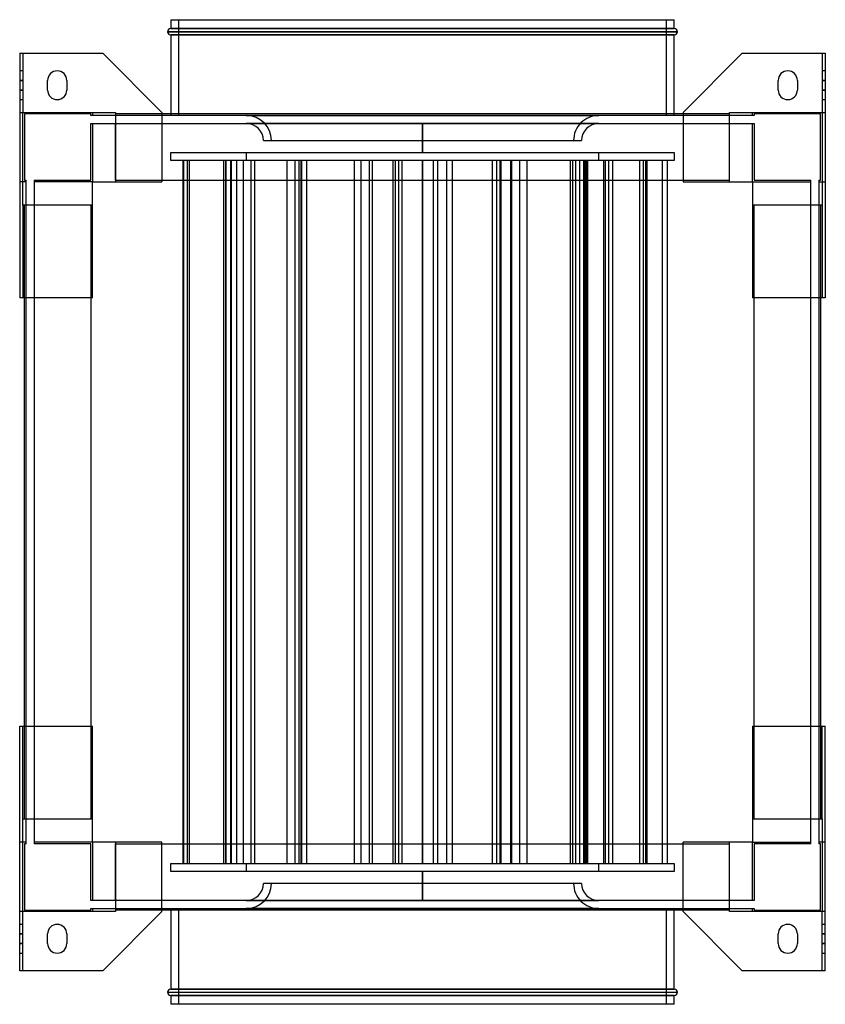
# Model space of a CAD drawing. Header units: millimetres. Extents: x -252 to 252, y -308 to 308.
import ezdxf

# ---------------------------------------------------------------- set-up
doc = ezdxf.new("R2010")
doc.units = ezdxf.units.MM
doc.layers.add('MAIN-1', color=7, linetype='Continuous')
doc.layers.add('MAIN-2', color=7, linetype='Continuous')

msp = doc.modelspace()

# ---------------------------------------------------------------- linework, layer by layer
at = {"layer": 'MAIN-1'}
for p, q in [((-157.5, 308), (157.5, 308)), ((-157.5, 308), (-157.5, 302.5)), ((-157.5, 302.5), (157.5, 302.5)), ((157.5, 302.5), (157.5, 308)), ((-159.5, 300.5), (159.5, 300.5)), ((157.5, 298.5), (-157.5, 298.5)), ((-157.5, 298.5), (-157.5, 249)), ((157.5, 249), (157.5, 298.5)), ((-252, 287), (-200, 287)), ((-252, 287), (-252, 134)), ((-163, 250), (-200, 287)), ((200, 287), (163, 250)), ((200, 287), (252, 287)), ((252, 287), (252, 134)), ((-234.5, 264), (-234.5, 270)), ((-222.5, 270), (-222.5, 264)), ((222.5, 264), (222.5, 270)), ((234.5, 270), (234.5, 264)), ((-163, 250), (-163, 206.5)), ((163, 249), (-163, 249)), ((163, 250), (163, 206.5)), ((-206.5, 134), (-206.5, 206.5)), ((-206.5, 206.5), (-163, 206.5)), ((-163, 207.5), (163, 207.5)), ((163, 206.5), (206.5, 206.5)), ((206.5, 206.5), (206.5, 134)), ((-206.5, 134), (-252, 134)), ((-249, -134), (-249, 134)), ((-207.5, 134), (-207.5, -134)), ((252, 134), (206.5, 134)), ((207.5, -134), (207.5, 134)), ((249, 134), (249, -134)), ((-252, -134), (-206.5, -134)), ((-252, -287), (-252, -134)), ((-206.5, -206.5), (-206.5, -134)), ((206.5, -134), (252, -134)), ((206.5, -134), (206.5, -206.5)), ((252, -287), (252, -134)), ((-163, -206.5), (-206.5, -206.5)), ((-163, -250), (-163, -206.5)), ((-163, -207.5), (163, -207.5)), ((163, -250), (163, -206.5)), ((206.5, -206.5), (163, -206.5)), ((-200, -287), (-163, -250)), ((163, -249), (-163, -249)), ((-157.5, -249), (-157.5, -298.5)), ((157.5, -298.5), (157.5, -249)), ((163, -250), (200, -287)), ((-234.5, -270), (-234.5, -264)), ((-222.5, -264), (-222.5, -270)), ((222.5, -270), (222.5, -264)), ((234.5, -264), (234.5, -270)), ((-200, -287), (-252, -287)), ((252, -287), (200, -287)), ((-159.5, -300.5), (159.5, -300.5)), ((-157.5, -298.5), (157.5, -298.5)), ((-157.5, -302.5), (-157.5, -308)), ((157.5, -302.5), (-157.5, -302.5)), ((157.5, -308), (-157.5, -308)), ((157.5, -308), (157.5, -302.5))]:
    msp.add_line(p, q, dxfattribs=at)
for centre, radius, start, end in [((-157.5, 300.5), 2, 89.99998, 180.00002), ((157.5, 300.5), 2, 0, 89.99998), ((-157.5, 300.5), 2, 180.00002, 270.00002), ((157.5, 300.5), 2, 270.00002, 0), ((-228.5, 270), 6, 89.99998, 180.00002), ((-228.5, 270), 6, 0, 89.99998), ((228.5, 270), 6, 89.99998, 180.00002), ((228.5, 270), 6, 0, 89.99998), ((-228.5, 264), 6, 180.00002, 270.00002), ((-228.5, 264), 6, 270.00002, 0), ((228.5, 264), 6, 180.00002, 270.00002), ((228.5, 264), 6, 270.00002, 0), ((-228.5, -264), 6, 89.99998, 180.00002), ((-228.5, -264), 6, 0, 89.99998), ((228.5, -264), 6, 89.99998, 180.00002), ((228.5, -264), 6, 0, 89.99998), ((-228.5, -270), 6, 180.00002, 270.00002), ((-228.5, -270), 6, 270.00002, 0), ((228.5, -270), 6, 180.00002, 270.00002), ((228.5, -270), 6, 270.00002, 0), ((-157.5, -300.5), 2, 89.99998, 180.00002), ((-157.5, -300.5), 2, 180.00002, 270.00002), ((157.5, -300.5), 2, 0, 89.99998), ((157.5, -300.5), 2, 270.00002, 0)]:
    msp.add_arc(centre, radius, start, end, dxfattribs=at)
at = {"layer": 'MAIN-2'}
for p, q in [((157.5, 302.5), (-157.5, 302.5)), ((-152.5, 248), (-152.5, 308)), ((152.5, 308), (152.5, 248)), ((159.5, 300.5), (-159.5, 300.5)), ((-157.5, 298.5), (157.5, 298.5)), ((-252, 287), (-252, 287)), ((-250, 287), (-250, 250)), ((-250, 287), (-250, 287)), ((-200, 287), (-200, 287)), ((200, 287), (200, 287)), ((250, 287), (250, 250)), ((250, 287), (250, 287)), ((252, 287), (252, 287)), ((-250, 276), (-252, 276)), ((-228.5, 276), (-228.5, 276)), ((228.5, 276), (228.5, 276)), ((252, 276), (250, 276)), ((-250, 270), (-252, 270)), ((-252, 270), (-250, 270)), ((-234.5, 270), (-234.5, 270)), ((-222.5, 270), (-222.5, 270)), ((222.5, 270), (222.5, 270)), ((234.5, 270), (234.5, 270)), ((252, 270), (250, 270)), ((250, 270), (252, 270)), ((-252, 264), (-250, 264)), ((-250, 264), (-252, 264)), ((-234.5, 264), (-234.5, 264)), ((-222.5, 264), (-222.5, 264)), ((222.5, 264), (222.5, 264)), ((234.5, 264), (234.5, 264)), ((250, 264), (252, 264)), ((252, 264), (250, 264)), ((-252, 258), (-250, 258)), ((-228.5, 258), (-228.5, 258)), ((228.5, 258), (228.5, 258)), ((250, 258), (252, 258)), ((-252, 250), (-250, 250)), ((-250, 250), (-192, 250)), ((-250, 250), (-250, 250)), ((-250, 206.5), (-250, 250)), ((-250, 250), (-250, 250)), ((-250, 206.5), (-250, 250)), ((-250, 250), (-250, 250)), ((-249, 249), (-249, 207.5)), ((-249, 249), (-249, 249)), ((-207.5, 249), (-249, 249)), ((-207.5, 248), (-207.5, 249)), ((-207.5, 249), (-207.5, 249)), ((-207.5, 248), (-207.5, 248)), ((-206.5, 248), (-207.5, 248)), ((-206.5, 250), (-206.5, 250)), ((-206.5, 250), (-206.5, 248)), ((-206.5, 250), (-206.5, 250)), ((-206.5, 248), (-206.5, 248)), ((-206.5, 248), (-206.5, 248)), ((-192, 248), (-206.5, 248)), ((-192, 250), (-192, 206.5)), ((-192, 250), (-192, 250)), ((-192, 250), (-192, 250)), ((-192, 249), (-192, 249)), ((-192, 249), (-192, 249)), ((-163, 249), (-192, 249)), ((-192, 248), (-192, 248)), ((-192, 248), (-192, 248)), ((192, 248), (-192, 248)), ((-163, 250), (-163, 250)), ((-157.5, 249), (-157.5, 248)), ((152.5, 248), (-152.5, 248)), ((0, 248.09), (-110.26, 248.09)), ((-110.26, 248.09), (0, 248.09)), ((-110.26, 248.09), (-110.26, 248)), ((110.26, 248.09), (0, 248.09)), ((0, 248.09), (110.26, 248.09)), ((0, 248), (0, 248.09)), ((0, 248.09), (0, 248)), ((110.26, 248.09), (110.26, 248)), ((157.5, 248), (157.5, 249)), ((163, 250), (163, 250)), ((192, 249), (163, 249)), ((192, 250), (250, 250)), ((192, 206.5), (192, 250)), ((192, 250), (192, 250)), ((192, 250), (192, 250)), ((192, 249), (192, 249)), ((192, 249), (192, 249)), ((192, 248), (192, 248)), ((192, 248), (192, 248)), ((206.5, 248), (192, 248)), ((206.5, 250), (206.5, 250)), ((206.5, 250), (206.5, 250)), ((206.5, 248), (206.5, 250)), ((207.5, 248), (206.5, 248)), ((206.5, 248), (206.5, 248)), ((206.5, 248), (206.5, 248)), ((207.5, 249), (207.5, 248)), ((207.5, 249), (207.5, 249)), ((249, 249), (207.5, 249)), ((207.5, 248), (207.5, 248)), ((249, 249), (249, 249)), ((249, 207.5), (249, 249)), ((250, 250), (250, 206.5)), ((250, 250), (250, 250)), ((250, 250), (252, 250)), ((250, 250), (250, 206.5)), ((250, 250), (250, 250)), ((250, 250), (250, 250)), ((-207.5, 243), (-206.5, 243)), ((-207.5, 243), (-207.5, 243)), ((-207.5, 207.5), (-207.5, 243)), ((-206.5, 243), (-192, 243)), ((-206.5, 243), (-206.5, 243)), ((-206.5, 243), (-206.5, 243)), ((-206.5, 243), (-206.5, 206.5)), ((-192, 243), (192, 243)), ((-192, 243), (-192, 243)), ((-192, 243), (-192, 243)), ((-192, 207.5), (-192, 243)), ((-152.5, 243), (-152.5, 243)), ((-152.5, 243), (152.5, 243)), ((110.24, 243.09), (-110.24, 243.09)), ((-110.24, 243), (-110.24, 243.09)), ((-110.24, 243.09), (110.24, 243.09)), ((0, 225), (0, 243)), ((0, 243), (0, 225)), ((110.24, 243.09), (110.24, 243)), ((152.5, 243), (152.5, 243)), ((192, 243), (206.5, 243)), ((192, 243), (192, 243)), ((192, 243), (192, 243)), ((192, 207.5), (192, 243)), ((206.5, 243), (207.5, 243)), ((206.5, 243), (206.5, 243)), ((206.5, 243), (206.5, 243)), ((206.5, 206.5), (206.5, 243)), ((207.5, 243), (207.5, 243)), ((207.5, 243), (207.5, 207.5)), ((-99.51, 232.34), (99.51, 232.34)), ((-157.5, 225), (157.5, 225)), ((-157.5, 220), (-157.5, 225)), ((-110.25, 225), (-110.25, 220)), ((110.25, 220), (110.25, 225)), ((157.5, 225), (157.5, 220)), ((157.5, 220), (-157.5, 220)), ((-149.95, 220), (-149.95, -220)), ((-149.51, 220), (-149.51, -220)), ((-147.24, 220), (-147.24, -220)), ((-146.07, 220), (-146.07, -220)), ((-124.47, 220), (-124.47, -220)), ((-123.21, 220), (-123.21, -220)), ((-122.95, 220), (-122.95, -220)), ((-120.22, 220), (-120.22, -220)), ((-119.64, 220), (-119.64, -220)), ((-116.33, 220), (-116.33, -220)), ((-112.24, 220), (-112.24, -220)), ((-107.41, 220), (-107.41, -220)), ((-107.41, 220), (-107.41, -220)), ((-105.14, 220), (-105.14, -220)), ((-84.85, 220), (-84.85, -220)), ((-79.92, 220), (-79.92, -220)), ((-77.46, 220), (-77.46, -220)), ((-77.4, 220), (-77.4, -220)), ((-76.03, 220), (-76.03, -220)), ((-75.77, 220), (-75.77, -220)), ((-75.61, 220), (-75.61, -220)), ((-72.52, 220), (-72.52, -220)), ((-42.8, 220), (-42.8, -220)), ((-38.6, 220), (-38.6, -220)), ((-33.29, 220), (-33.29, -220)), ((-31.5, 220), (-31.5, -220)), ((-18.47, 220), (-18.47, -220)), ((-17.06, 220), (-17.06, -220)), ((-14.94, 220), (-14.94, -220)), ((-12.87, 220), (-12.87, -220)), ((0, -220), (0, 220)), ((0, 220), (0, -220)), ((6.66, 220), (6.66, -220)), ((9.38, 220), (9.38, -220)), ((14.94, 220), (14.94, -220)), ((18.47, 220), (18.47, -220)), ((43.65, 220), (43.65, -220)), ((46.29, 220), (46.29, -220)), ((48.32, 220), (48.32, -220)), ((49.01, 220), (49.01, -220)), ((54.96, 220), (54.96, -220)), ((55.75, 220), (55.75, -220)), ((60.58, 220), (60.58, -220)), ((65.25, 220), (65.25, -220)), ((92.47, 220), (92.47, -220)), ((93.77, 220), (93.77, -220)), ((95.76, 220), (95.76, -220)), ((98.23, 220), (98.23, -220)), ((100.75, 220), (100.75, -220)), ((101.63, 220), (101.63, -220)), ((102.41, 220), (102.41, -220)), ((103.22, 220), (103.22, -220)), ((113.21, 220), (113.21, -220)), ((114.37, 220), (114.37, -220)), ((116.35, 220), (116.35, -220)), ((118.82, 220), (118.82, -220)), ((135.82, 220), (135.82, -220)), ((138.11, 220), (138.11, -220)), ((139.41, 220), (139.41, -220)), ((140.28, 220), (140.28, -220)), ((149.93, 220), (149.93, -220)), ((153.07, 220), (153.07, -220)), ((-252, 206.5), (-252, 206.5)), ((-248, 206.5), (-252, 206.5)), ((-250, 206.5), (-250, 206.5)), ((-250, 192), (-250, 206.5)), ((-250, 206.5), (-250, 206.5)), ((-249, 207.5), (-249, 207.5)), ((-249, 207.5), (-248, 207.5)), ((-248, 207.5), (-248, 207.5)), ((-248, 206.5), (-248, 207.5)), ((-248, 192), (-248, 206.5)), ((-248, 206.5), (-248, 206.5)), ((-248, 206.5), (-248, 206.5)), ((-243, 207.5), (-243, 206.5)), ((-243, 207.5), (-207.5, 207.5)), ((-243, 207.5), (-243, 207.5)), ((-243, 206.5), (-243, 206.5)), ((-243, 206.5), (-243, 206.5)), ((-243, 206.5), (-243, 192)), ((-206.5, 206.5), (-243, 206.5)), ((-207.5, 207.5), (-207.5, 207.5)), ((-206.5, 206.5), (-206.5, 206.5)), ((-206.5, 206.5), (-206.5, 206.5)), ((-206.5, 206.5), (-206.5, 206.5)), ((-206.5, 206.5), (-206.5, 206.5)), ((-206.5, 206.5), (-206.5, 206.5)), ((-206.5, 206.5), (-206.5, 206.5)), ((-192, 207.5), (-192, 207.5)), ((-192, 207.5), (-192, 207.5)), ((-192, 207.5), (-192, 207.5)), ((-192, 207.5), (-192, 206.5)), ((-192, 207.5), (-192, 207.5)), ((-192, 207.5), (-163, 207.5)), ((-192, 206.5), (-192, 206.5)), ((-192, 206.5), (-192, 206.5)), ((-192, 206.5), (-192, 206.5)), ((-192, 206.5), (-192, 206.5)), ((-163, 206.5), (-163, 206.5)), ((163, 207.5), (192, 207.5)), ((163, 206.5), (163, 206.5)), ((192, 207.5), (192, 207.5)), ((192, 207.5), (192, 207.5)), ((192, 207.5), (192, 207.5)), ((192, 206.5), (192, 207.5)), ((192, 207.5), (192, 207.5)), ((192, 206.5), (192, 206.5)), ((192, 206.5), (192, 206.5)), ((192, 206.5), (192, 206.5)), ((192, 206.5), (192, 206.5)), ((206.5, 206.5), (206.5, 206.5)), ((206.5, 206.5), (206.5, 206.5)), ((206.5, 206.5), (206.5, 206.5)), ((206.5, 206.5), (206.5, 206.5)), ((206.5, 206.5), (206.5, 206.5)), ((206.5, 206.5), (206.5, 206.5)), ((206.5, 206.5), (243, 206.5)), ((207.5, 207.5), (243, 207.5)), ((207.5, 207.5), (207.5, 207.5)), ((243, 206.5), (243, 207.5)), ((243, 207.5), (243, 207.5)), ((243, 206.5), (243, 206.5)), ((243, 192), (243, 206.5)), ((243, 206.5), (243, 206.5)), ((248, 207.5), (249, 207.5)), ((248, 207.5), (248, 207.5)), ((248, 207.5), (248, 206.5)), ((248, 206.5), (248, 192)), ((248, 206.5), (252, 206.5)), ((248, 206.5), (248, 206.5)), ((248, 206.5), (248, 206.5)), ((249, 207.5), (249, 207.5)), ((250, 206.5), (250, 206.5)), ((250, 206.5), (250, 206.5)), ((250, 206.5), (250, 192)), ((252, 206.5), (252, 206.5)), ((-250, 192), (-250, 134)), ((-206.5, 192), (-250, 192)), ((-250, 192), (-250, 192)), ((-250, 192), (-250, 192)), ((-250, 192), (-250, 192)), ((-249, 192), (-249, 192)), ((-249, 192), (-249, 192)), ((-249, 134), (-249, 192)), ((-248, 192), (-248, 192)), ((-248, 192), (-248, 192)), ((-248, -192), (-248, 192)), ((-207.5, 192), (-243, 192)), ((-243, 192), (-243, 192)), ((-243, 192), (-243, 192)), ((-243, 192), (-243, -192)), ((-207.5, 192), (-207.5, 192)), ((-206.5, 192), (-207.5, 192)), ((-207.5, 192), (-207.5, 192)), ((-207.5, 192), (-207.5, 192)), ((-207.5, 192), (-207.5, 192)), ((-207.5, 192), (-207.5, 134)), ((-206.5, 192), (-206.5, 192)), ((-206.5, 192), (-206.5, 192)), ((-206.5, 192), (-206.5, 192)), ((-206.5, 192), (-206.5, 192)), ((250, 192), (206.5, 192)), ((206.5, 192), (206.5, 192)), ((207.5, 192), (206.5, 192)), ((206.5, 192), (206.5, 192)), ((206.5, 192), (206.5, 192)), ((206.5, 192), (206.5, 192)), ((207.5, 192), (207.5, 192)), ((243, 192), (207.5, 192)), ((207.5, 192), (207.5, 192)), ((207.5, 134), (207.5, 192)), ((207.5, 192), (207.5, 192)), ((207.5, 192), (207.5, 192)), ((243, 192), (243, 192)), ((243, 192), (243, 192)), ((243, -192), (243, 192)), ((248, 192), (248, 192)), ((248, 192), (248, 192)), ((248, 192), (248, -192)), ((249, 192), (249, 192)), ((249, 192), (249, 192)), ((249, 192), (249, 134)), ((250, 192), (250, 134)), ((250, 192), (250, 192)), ((250, 192), (250, 192)), ((250, 192), (250, 192)), ((-252, 134), (-252, 134)), ((-250, 134), (-250, 134)), ((-206.5, 134), (-206.5, 134)), ((206.5, 134), (206.5, 134)), ((250, 134), (250, 134)), ((252, 134), (252, 134)), ((-252, -134), (-252, -134)), ((-250, -192), (-250, -134)), ((-250, -134), (-250, -134)), ((-249, -192), (-249, -134)), ((-207.5, -134), (-207.5, -192)), ((-206.5, -134), (-206.5, -134)), ((206.5, -134), (206.5, -134)), ((207.5, -192), (207.5, -134)), ((249, -134), (249, -192)), ((250, -192), (250, -134)), ((250, -134), (250, -134)), ((252, -134), (252, -134)), ((-250, -192), (-206.5, -192)), ((-250, -192), (-250, -192)), ((-250, -192), (-250, -192)), ((-250, -206.5), (-250, -192)), ((-250, -192), (-250, -192)), ((-249, -192), (-249, -192)), ((-249, -192), (-249, -192)), ((-248, -206.5), (-248, -192)), ((-248, -192), (-248, -192)), ((-248, -192), (-248, -192)), ((-243, -192), (-243, -192)), ((-243, -192), (-207.5, -192)), ((-243, -192), (-243, -192)), ((-243, -192), (-243, -206.5)), ((-207.5, -192), (-206.5, -192)), ((-207.5, -192), (-207.5, -192)), ((-207.5, -192), (-207.5, -192)), ((-207.5, -192), (-207.5, -192)), ((-207.5, -192), (-207.5, -192)), ((-206.5, -192), (-206.5, -192)), ((-206.5, -192), (-206.5, -192)), ((-206.5, -192), (-206.5, -192)), ((-206.5, -192), (-206.5, -192)), ((206.5, -192), (250, -192)), ((206.5, -192), (206.5, -192)), ((206.5, -192), (207.5, -192)), ((206.5, -192), (206.5, -192)), ((206.5, -192), (206.5, -192)), ((206.5, -192), (206.5, -192)), ((207.5, -192), (207.5, -192)), ((207.5, -192), (207.5, -192)), ((207.5, -192), (243, -192)), ((207.5, -192), (207.5, -192)), ((207.5, -192), (207.5, -192)), ((243, -192), (243, -192)), ((243, -192), (243, -192)), ((243, -206.5), (243, -192)), ((248, -192), (248, -192)), ((248, -192), (248, -206.5)), ((248, -192), (248, -192)), ((249, -192), (249, -192)), ((249, -192), (249, -192)), ((250, -192), (250, -192)), ((250, -192), (250, -192)), ((250, -192), (250, -192)), ((250, -192), (250, -206.5)), ((-252, -206.5), (-252, -206.5)), ((-248, -206.5), (-252, -206.5)), ((-250, -250), (-250, -206.5)), ((-250, -206.5), (-250, -206.5)), ((-250, -250), (-250, -206.5)), ((-250, -206.5), (-250, -206.5)), ((-248, -207.5), (-249, -207.5)), ((-249, -207.5), (-249, -249)), ((-249, -207.5), (-249, -207.5)), ((-248, -207.5), (-248, -206.5)), ((-248, -206.5), (-248, -206.5)), ((-248, -206.5), (-248, -206.5)), ((-248, -207.5), (-248, -207.5)), ((-243, -206.5), (-243, -207.5)), ((-243, -206.5), (-243, -206.5)), ((-243, -206.5), (-243, -206.5)), ((-206.5, -206.5), (-243, -206.5)), ((-207.5, -207.5), (-243, -207.5)), ((-243, -207.5), (-243, -207.5)), ((-207.5, -243), (-207.5, -207.5)), ((-207.5, -207.5), (-207.5, -207.5)), ((-206.5, -206.5), (-206.5, -206.5)), ((-206.5, -206.5), (-206.5, -243)), ((-206.5, -206.5), (-206.5, -206.5)), ((-206.5, -206.5), (-206.5, -206.5)), ((-206.5, -206.5), (-206.5, -206.5)), ((-206.5, -206.5), (-206.5, -206.5)), ((-206.5, -206.5), (-206.5, -206.5)), ((-192, -206.5), (-192, -250)), ((-192, -206.5), (-192, -206.5)), ((-192, -206.5), (-192, -206.5)), ((-192, -206.5), (-192, -207.5)), ((-192, -206.5), (-192, -206.5)), ((-192, -206.5), (-192, -206.5)), ((-192, -207.5), (-192, -207.5)), ((-192, -243), (-192, -207.5)), ((-192, -207.5), (-192, -207.5)), ((-192, -207.5), (-192, -207.5)), ((-192, -207.5), (-192, -207.5)), ((-192, -207.5), (-163, -207.5)), ((-163, -206.5), (-163, -206.5)), ((163, -206.5), (163, -206.5)), ((163, -207.5), (192, -207.5)), ((192, -250), (192, -206.5)), ((192, -207.5), (192, -206.5)), ((192, -206.5), (192, -206.5)), ((192, -206.5), (192, -206.5)), ((192, -206.5), (192, -206.5)), ((192, -206.5), (192, -206.5)), ((192, -243), (192, -207.5)), ((192, -207.5), (192, -207.5)), ((192, -207.5), (192, -207.5)), ((192, -207.5), (192, -207.5)), ((192, -207.5), (192, -207.5)), ((206.5, -206.5), (206.5, -206.5)), ((206.5, -243), (206.5, -206.5)), ((206.5, -206.5), (206.5, -206.5)), ((206.5, -206.5), (206.5, -206.5)), ((206.5, -206.5), (206.5, -206.5)), ((206.5, -206.5), (206.5, -206.5)), ((206.5, -206.5), (206.5, -206.5)), ((206.5, -206.5), (243, -206.5)), ((207.5, -207.5), (207.5, -243)), ((243, -207.5), (207.5, -207.5)), ((207.5, -207.5), (207.5, -207.5)), ((243, -207.5), (243, -206.5)), ((243, -206.5), (243, -206.5)), ((243, -206.5), (243, -206.5)), ((243, -207.5), (243, -207.5)), ((252, -206.5), (248, -206.5)), ((248, -206.5), (248, -206.5)), ((248, -206.5), (248, -207.5)), ((248, -206.5), (248, -206.5)), ((249, -207.5), (248, -207.5)), ((248, -207.5), (248, -207.5)), ((249, -249), (249, -207.5)), ((249, -207.5), (249, -207.5)), ((250, -206.5), (250, -250)), ((250, -206.5), (250, -206.5)), ((250, -206.5), (250, -250)), ((250, -206.5), (250, -206.5)), ((252, -206.5), (252, -206.5)), ((-157.5, -220), (157.5, -220)), ((-157.5, -225), (-157.5, -220)), ((-110.25, -220), (-110.25, -225)), ((110.25, -225), (110.25, -220)), ((157.5, -220), (157.5, -225)), ((157.5, -225), (-157.5, -225)), ((0, -243), (0, -225)), ((0, -225), (0, -243)), ((99.51, -232.34), (-99.51, -232.34)), ((-207.5, -243), (-207.5, -243)), ((-206.5, -243), (-207.5, -243)), ((-206.5, -243), (-206.5, -243)), ((-206.5, -243), (-206.5, -243)), ((-192, -243), (-206.5, -243)), ((-192, -243), (-192, -243)), ((-192, -243), (-192, -243)), ((192, -243), (-192, -243)), ((-152.5, -243), (-152.5, -243)), ((152.5, -243), (-152.5, -243)), ((-110.24, -243.09), (-110.24, -243)), ((-110.24, -243.09), (110.24, -243.09)), ((110.24, -243.09), (-110.24, -243.09)), ((110.24, -243), (110.24, -243.09)), ((152.5, -243), (152.5, -243)), ((192, -243), (192, -243)), ((192, -243), (192, -243)), ((206.5, -243), (192, -243)), ((207.5, -243), (206.5, -243)), ((206.5, -243), (206.5, -243)), ((206.5, -243), (206.5, -243)), ((207.5, -243), (207.5, -243)), ((-250, -250), (-252, -250)), ((-192, -250), (-250, -250)), ((-250, -287), (-250, -250)), ((-250, -250), (-250, -250)), ((-250, -250), (-250, -250)), ((-250, -250), (-250, -250)), ((-249, -249), (-207.5, -249)), ((-249, -249), (-249, -249)), ((-207.5, -248), (-206.5, -248)), ((-207.5, -248), (-207.5, -248)), ((-207.5, -249), (-207.5, -248)), ((-207.5, -249), (-207.5, -249)), ((-206.5, -248), (-192, -248)), ((-206.5, -248), (-206.5, -248)), ((-206.5, -248), (-206.5, -248)), ((-206.5, -248), (-206.5, -250)), ((-206.5, -250), (-206.5, -250)), ((-206.5, -250), (-206.5, -250)), ((-192, -248), (-192, -248)), ((-192, -248), (192, -248)), ((-192, -248), (-192, -248)), ((-192, -249), (-192, -249)), ((-192, -249), (-192, -249)), ((-163, -249), (-192, -249)), ((-192, -250), (-192, -250)), ((-192, -250), (-192, -250)), ((-163, -250), (-163, -250)), ((-157.5, -248), (-157.5, -249)), ((-152.5, -308), (-152.5, -248)), ((-152.5, -248), (152.5, -248)), ((-110.26, -248.09), (-110.26, -248)), ((-110.26, -248.09), (0, -248.09)), ((0, -248.09), (-110.26, -248.09)), ((0, -248), (0, -248.09)), ((0, -248.09), (0, -248)), ((0, -248.09), (110.26, -248.09)), ((110.26, -248.09), (0, -248.09)), ((110.26, -248.09), (110.26, -248)), ((152.5, -248), (152.5, -308)), ((157.5, -249), (157.5, -248)), ((192, -249), (163, -249)), ((163, -250), (163, -250)), ((192, -248), (206.5, -248)), ((192, -248), (192, -248)), ((192, -248), (192, -248)), ((192, -249), (192, -249)), ((192, -249), (192, -249)), ((250, -250), (192, -250)), ((192, -250), (192, -250)), ((192, -250), (192, -250)), ((206.5, -248), (207.5, -248)), ((206.5, -248), (206.5, -248)), ((206.5, -248), (206.5, -248)), ((206.5, -250), (206.5, -248)), ((206.5, -250), (206.5, -250)), ((206.5, -250), (206.5, -250)), ((207.5, -248), (207.5, -248)), ((207.5, -248), (207.5, -249)), ((207.5, -249), (249, -249)), ((207.5, -249), (207.5, -249)), ((249, -249), (249, -249)), ((250, -287), (250, -250)), ((250, -250), (250, -250)), ((252, -250), (250, -250)), ((250, -250), (250, -250)), ((250, -250), (250, -250)), ((-250, -258), (-252, -258)), ((-228.5, -258), (-228.5, -258)), ((228.5, -258), (228.5, -258)), ((252, -258), (250, -258)), ((-250, -264), (-252, -264)), ((-252, -264), (-250, -264)), ((-234.5, -264), (-234.5, -264)), ((-222.5, -264), (-222.5, -264)), ((222.5, -264), (222.5, -264)), ((234.5, -264), (234.5, -264)), ((252, -264), (250, -264)), ((250, -264), (252, -264)), ((-252, -270), (-250, -270)), ((-250, -270), (-252, -270)), ((-234.5, -270), (-234.5, -270)), ((-222.5, -270), (-222.5, -270)), ((222.5, -270), (222.5, -270)), ((234.5, -270), (234.5, -270)), ((250, -270), (252, -270)), ((252, -270), (250, -270)), ((-252, -276), (-250, -276)), ((-228.5, -276), (-228.5, -276)), ((228.5, -276), (228.5, -276)), ((250, -276), (252, -276)), ((-252, -287), (-252, -287)), ((-250, -287), (-250, -287)), ((-200, -287), (-200, -287)), ((200, -287), (200, -287)), ((250, -287), (250, -287)), ((252, -287), (252, -287)), ((-159.5, -300.5), (159.5, -300.5)), ((157.5, -298.5), (-157.5, -298.5)), ((-157.5, -302.5), (157.5, -302.5))]:
    msp.add_line(p, q, dxfattribs=at)
for centre, radius, start, end in [((-110.26, 232.34), 15.75, 0, 89.99998), ((110.26, 232.34), 15.75, 89.99998, 180.00002), ((-110.26, 232.34), 10.75, 0, 89.89341), ((110.26, 232.34), 10.75, 90.10661, 180.00002), ((-110.26, -232.34), 15.75, 270.00002, 0), ((-110.26, -232.34), 10.75, 270.10659, 0), ((110.26, -232.34), 15.75, 180.00002, 270.00002), ((110.26, -232.34), 10.75, 180.00002, 269.89339)]:
    msp.add_arc(centre, radius, start, end, dxfattribs=at)

doc.saveas('drawing.dxf')
